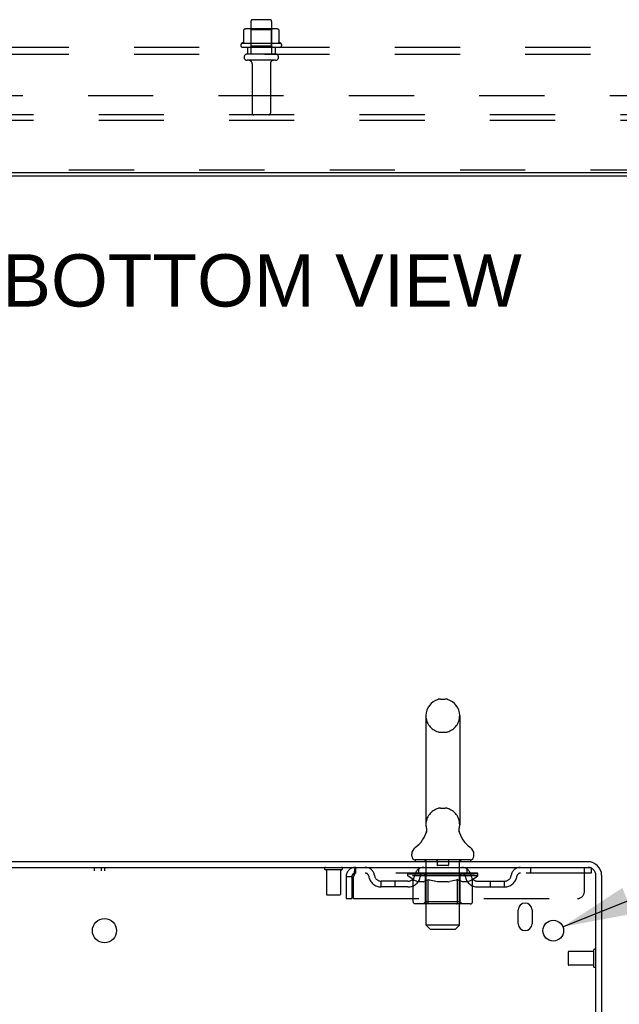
# Model space of a CAD drawing. Header units: inches. Extents: x 0 to 215, y 0 to 139.
# Tile 88 of 101: x 27 to 38, y 92 to 110. Entities that reach past the tile are written whole.
import ezdxf

# ---------------------------------------------------------------- set-up
doc = ezdxf.new("R2010")
doc.units = ezdxf.units.IN
doc.header["$LTSCALE"] = 11.804375
doc.header["$MEASUREMENT"] = 0
doc.linetypes.add('HIDDEN', pattern=[0.2, 0.1, -0.1])
doc.layers.get('0').update_dxf_attribs({"linetype": 'CONTINUOUS'})
for name, color, linetype in [('DEFAULT_2', 8, 'HIDDEN'), ('DIMENSIONS', 7, 'CONTINUOUS'), ('SUBPANEL', 7, 'CONTINUOUS'), ('WITNESSMARKS', 7, 'CONTINUOUS')]:
    doc.layers.add(name, color=color, linetype=linetype)
doc.styles.get("Standard").update_dxf_attribs({"font": 'arial.ttf'})
doc.styles.add('TEXTSTYLE_1', font='gdt', dxfattribs={"width": 0.8})
doc.dimstyles.new('DIMSTYLE_1', dxfattribs={"dimtxt": 0.946875, "dimasz": 1.2625, "dimexe": 0.09, "dimexo": 0.07, "dimgap": 0.0375, "dimtad": 0, "dimtih": 1, "dimtoh": 1, "dimzin": 4, "dimdsep": 46, "dimtxsty": 'Standard', "dimblk": '_FILLED', "dimblk1": '_FILLED', "dimblk2": '_FILLED', "dimcen": 0.09, "dimadec": 3, "dimazin": 1, "dimtfac": 1, "dimtdec": 3, "dimtofl": 0, "dimtmove": 0, "dimatfit": 3, "dimldrblk": '_FILLED', "dimfxl": 0, "dimtolj": 1, "dimtzin": 4, "dimarcsym": 0})
doc.dimstyles.new('DIMSTYLE_2', dxfattribs={"dimtxt": 0.946875, "dimasz": 1.2625, "dimexe": 0.09, "dimexo": 0.07, "dimgap": 0.09, "dimtad": 0, "dimtih": 1, "dimtoh": 1, "dimzin": 4, "dimdsep": 46, "dimtxsty": 'Standard', "dimblk": '_FILLED', "dimblk1": '_FILLED', "dimblk2": '_FILLED', "dimcen": 0.09, "dimadec": 3, "dimazin": 1, "dimtfac": 1, "dimtdec": 3, "dimtofl": 0, "dimtmove": 0, "dimatfit": 1, "dimldrblk": '_FILLED', "dimfxl": 0, "dimtolj": 1, "dimtzin": 4, "dimarcsym": 0})

# ---------------------------------------------------------------- blocks, each defined once
blk = doc.blocks.new('_FILLED')
at = {"color": 0, "linetype": 'ByBlock'}
blk.add_solid([(0, 0), (-1, 0.2), (-1, -0.2)], dxfattribs=at)
blk = doc.blocks.new('*D17')
at = {"layer": 'DIMENSIONS', "color": 2, "linetype": 'Continuous'}
for p, q in [((26.519, 95.001), (26.519, 97.526)), ((26.519, 91.626), (26.519, 88.679)), ((26.519, 88.679), (27.624, 88.679))]:
    blk.add_line(p, q, dxfattribs=at)
at = {"layer": 'DIMENSIONS', "color": 2, "linetype": 'Continuous', "xscale": 1.2625, "yscale": 1.2625, "zscale": 1.2625}
for p, rotation in [((26.519, 95.001), 270), ((26.519, 91.626), 90)]:
    blk.add_blockref('_FILLED', p, dxfattribs=dict(at, rotation=rotation))
at = {"layer": 'DIMENSIONS', "color": 2, "linetype": 'Continuous', "insert": (28.097, 89.153), "char_height": 0.9469, "width": 2.57311, "attachment_point": 1, "line_spacing_factor": 0.9}
blk.add_mtext('3.38', dxfattribs=at)
blk = doc.blocks.new('*D19')
at = {"layer": 'DIMENSIONS', "color": 2, "linetype": 'Continuous'}
for p, q in [((37.288, 93.821), (39.776, 94.821)), ((39.776, 94.821), (40.881, 94.821))]:
    blk.add_line(p, q, dxfattribs=at)
at = {"layer": 'DIMENSIONS', "color": 2, "linetype": 'Continuous', "xscale": 1.2625, "yscale": 1.2625, "zscale": 1.2625, "rotation": 201.9136037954}
blk.add_blockref('_FILLED', (37.288, 93.821), dxfattribs=at)
at = {"layer": 'DIMENSIONS', "color": 2, "linetype": 'Continuous', "insert": (41.354, 95.295), "char_height": 0.94688, "width": 3.09993, "attachment_point": 1, "line_spacing_factor": 0.9, "style": 'TEXTSTYLE_1'}
blk.add_mtext('{\\fgdt;n}\\fArial;.38', dxfattribs=at)

msp = doc.modelspace()

# ---------------------------------------------------------------- linework, layer by layer
at = {"color": 3, "linetype": 'Continuous'}
for p, q in [((51.84, 107.475), (11.814, 107.475)), ((20.041, 95.001), (37.743, 95.001)), ((20.079, 94.897), (37.743, 94.897)), ((37.885, 91.594), (37.885, 94.754)), ((37.989, 94.754), (37.989, 91.605)), ((36.479, 93.876), (36.479, 94.126)), ((36.729, 94.126), (36.729, 93.876))]:
    msp.add_line(p, q, dxfattribs=at)
at = {"color": 7, "linetype": 'Continuous'}
for p, q in [((19.202, 107.423), (44.452, 107.423)), ((35.071, 97.946), (35.158, 97.946)), ((34.808, 97.646), (34.808, 95.671)), ((35.42, 97.646), (35.42, 95.671)), ((35.411, 95.597), (35.412, 95.601)), ((34.815, 95.528), (34.813, 95.524)), ((35.409, 95.582), (35.41, 95.587)), ((35.409, 95.577), (35.409, 95.582)), ((35.409, 95.572), (35.409, 95.577)), ((35.409, 95.567), (35.409, 95.572)), ((35.409, 95.562), (35.409, 95.567)), ((35.409, 95.557), (35.409, 95.562)), ((35.409, 95.552), (35.409, 95.557)), ((35.41, 95.547), (35.409, 95.553)), ((35.41, 95.587), (35.41, 95.592)), ((35.411, 95.543), (35.41, 95.548)), ((35.412, 95.538), (35.411, 95.543)), ((35.413, 95.534), (35.412, 95.538)), ((34.552, 95.1), (34.552, 95.139)), ((35.677, 95.1), (35.677, 95.139)), ((34.614, 95.031), (34.614, 95.001)), ((35.614, 95.031), (34.614, 95.031)), ((35.614, 95.031), (35.614, 95.001))]:
    msp.add_line(p, q, dxfattribs=at)
for points in [[(34.816, 95.601), (34.817, 95.597), (34.818, 95.592), (34.819, 95.587), (34.82, 95.582), (34.82, 95.577), (34.82, 95.572), (34.82, 95.568), (34.82, 95.563), (34.82, 95.558), (34.819, 95.553), (34.819, 95.548), (34.818, 95.543), (34.817, 95.538), (34.816, 95.533), (34.815, 95.528)], [(35.41, 95.592), (35.411, 95.597), (35.412, 95.601)]]:
    msp.add_lwpolyline(points, dxfattribs=at)
at = {"color": 3, "linetype": 'Continuous'}
for centre, radius in [((28.989, 93.751), 0.219), ((37.114, 93.751), 0.188)]:
    msp.add_circle(centre, radius, dxfattribs=at)
at = {"color": 7, "linetype": 'Continuous'}
for centre, radius, start, end in [((35.114, 97.646), 0.306, 105.6303, 180), ((35.071, 97.803), 0.144, 90, 105.6303), ((35.158, 97.803), 0.144, 74.3697, 90), ((35.114, 97.646), 0.306, 0, 74.3697), ((35.114, 95.671), 0.306, 180, 193.2053), ((35.114, 95.671), 0.306, 346.7947, 360), ((34.316, 95.688), 0.523, 304.6624, 347.2389), ((35.912, 95.688), 0.523, 192.7611, 235.3376), ((34.696, 95.139), 0.144, 124.6624, 180), ((35.533, 95.139), 0.144, 360, 55.3376), ((34.621, 95.1), 0.069, 180, 265), ((35.608, 95.1), 0.069, 275, 360)]:
    msp.add_arc(centre, radius, start, end, dxfattribs=at)
at = {"color": 3, "linetype": 'Continuous'}
for centre, radius, start, end in [((37.743, 94.754), 0.246, 0, 90), ((37.743, 94.754), 0.142, 0, 90), ((36.604, 94.126), 0.125, 0, 180), ((36.604, 93.876), 0.125, 180, 360)]:
    msp.add_arc(centre, radius, start, end, dxfattribs=at)
at = {"layer": 'DEFAULT_2', "color": 8, "linetype": 'HIDDEN'}
for p, q in [((31.64, 110.222), (31.64, 109.627)), ((31.985, 110.252), (31.67, 110.252)), ((32.015, 110.222), (32.015, 109.627)), ((31.508, 110.067), (31.508, 109.848)), ((32.083, 110.088), (31.572, 110.088)), ((31.644, 110.068), (31.624, 110.088)), ((32.011, 110.068), (31.644, 110.068)), ((31.644, 109.772), (31.644, 110.068)), ((32.011, 110.068), (32.031, 110.088)), ((32.011, 109.772), (32.011, 110.068)), ((32.146, 110.067), (32.146, 109.848)), ((32.183, 109.822), (31.471, 109.822)), ((31.493, 109.752), (32.161, 109.752)), ((31.644, 109.772), (31.624, 109.752)), ((32.011, 109.772), (31.644, 109.772)), ((32.011, 109.772), (32.031, 109.752)), ((32.085, 109.627), (31.57, 109.627)), ((32.085, 109.517), (31.57, 109.517)), ((31.662, 109.454), (31.662, 108.557)), ((31.992, 109.454), (31.992, 108.557)), ((48.952, 108.527), (14.702, 108.527)), ((48.952, 108.423), (14.702, 108.423)), ((43.69, 107.527), (19.965, 107.527)), ((35.071, 97.346), (35.158, 97.346)), ((35.071, 95.971), (35.158, 95.971)), ((33.531, 94.897), (33.531, 94.793)), ((34.677, 94.793), (34.677, 94.897)), ((34.794, 95.031), (34.794, 95.001)), ((34.814, 93.85), (34.814, 95.001)), ((35.009, 95.021), (35.009, 94.941)), ((35.209, 94.931), (35.019, 94.931)), ((35.219, 95.021), (35.219, 94.941)), ((35.414, 93.85), (35.414, 95.001)), ((35.434, 95.031), (35.434, 95.001)), ((35.552, 94.793), (35.552, 94.897)), ((36.702, 94.897), (36.702, 94.793)), ((37.677, 94.459), (37.677, 94.897)), ((37.743, 94.897), (37.802, 94.897)), ((37.802, 94.897), (37.802, 94.793)), ((33.277, 94.854), (32.993, 94.854)), ((33.011, 94.854), (33.011, 94.407)), ((33.259, 94.854), (33.259, 94.407)), ((33.364, 94.73), (33.364, 94.334)), ((33.364, 94.73), (33.468, 94.73)), ((33.468, 94.73), (33.468, 94.334)), ((33.498, 94.334), (33.498, 94.73)), ((37.802, 94.793), (33.531, 94.793)), ((34.481, 94.746), (34.481, 94.793)), ((34.58, 94.677), (34.481, 94.746)), ((35.748, 94.746), (34.481, 94.746)), ((34.491, 94.786), (34.491, 94.793)), ((34.499, 94.783), (34.499, 94.786)), ((34.499, 94.783), (35.729, 94.783)), ((34.508, 94.783), (34.508, 94.786)), ((34.509, 94.783), (34.509, 94.786)), ((34.519, 94.786), (34.519, 94.793)), ((34.536, 94.783), (34.536, 94.786)), ((34.537, 94.783), (34.537, 94.786)), ((34.566, 94.786), (34.566, 94.793)), ((34.58, 94.783), (34.58, 94.786)), ((34.583, 94.783), (34.583, 94.786)), ((34.787, 94.786), (34.586, 94.786)), ((34.629, 94.786), (34.629, 94.793)), ((34.631, 94.783), (34.631, 94.786)), ((34.631, 94.783), (34.631, 94.786)), ((34.634, 94.783), (34.634, 94.786)), ((34.642, 94.783), (34.642, 94.786)), ((34.642, 94.783), (34.642, 94.786)), ((34.645, 94.783), (34.645, 94.786)), ((34.648, 94.783), (34.648, 94.787)), ((34.653, 94.783), (34.653, 94.786)), ((34.667, 94.783), (34.667, 94.786)), ((34.685, 94.783), (34.685, 94.786)), ((34.686, 94.783), (34.686, 94.789)), ((34.706, 94.783), (34.706, 94.786)), ((34.706, 94.783), (34.706, 94.786)), ((34.707, 94.786), (34.707, 94.793)), ((34.717, 94.783), (34.717, 94.786)), ((34.721, 94.783), (34.721, 94.786)), ((34.73, 94.783), (34.73, 94.786)), ((34.742, 94.783), (34.742, 94.79)), ((34.757, 94.783), (34.757, 94.786)), ((34.76, 94.783), (34.76, 94.786)), ((34.787, 94.783), (34.787, 94.786)), ((34.854, 94.786), (34.792, 94.786)), ((34.798, 94.786), (34.798, 94.793)), ((34.802, 94.274), (34.802, 94.743)), ((34.805, 94.783), (34.805, 94.786)), ((34.809, 94.783), (34.809, 94.786)), ((34.815, 94.783), (34.815, 94.791)), ((34.819, 94.783), (34.819, 94.786)), ((34.83, 94.783), (34.83, 94.786)), ((34.854, 94.783), (34.854, 94.786)), ((34.929, 94.786), (34.87, 94.786)), ((34.891, 94.783), (34.891, 94.786)), ((34.898, 94.786), (34.898, 94.793)), ((34.902, 94.783), (34.902, 94.786)), ((34.904, 94.783), (34.904, 94.792)), ((34.907, 94.783), (34.907, 94.786)), ((34.914, 94.783), (34.914, 94.786)), ((34.929, 94.783), (34.929, 94.786)), ((35.01, 94.786), (34.955, 94.786)), ((34.969, 94.783), (34.969, 94.786)), ((35, 94.786), (35.114, 94.793)), ((35.004, 94.786), (35.004, 94.793)), ((35.005, 94.793), (35.004, 94.793)), ((35.005, 94.786), (35.005, 94.793)), ((35.005, 94.783), (35.005, 94.786)), ((35.009, 94.783), (35.009, 94.786)), ((35.01, 94.783), (35.01, 94.786)), ((35.01, 94.783), (35.01, 94.786)), ((35.094, 94.786), (35.045, 94.786)), ((35.051, 94.783), (35.051, 94.786)), ((35.094, 94.783), (35.094, 94.786)), ((35.112, 94.786), (35.112, 94.786)), ((35.112, 94.783), (35.112, 94.786)), ((35.112, 94.783), (35.112, 94.786)), ((35.114, 94.786), (35.114, 94.793)), ((35.114, 94.793), (35.229, 94.786)), ((35.117, 94.783), (35.117, 94.786)), ((35.117, 94.783), (35.117, 94.786)), ((35.117, 94.786), (35.117, 94.786)), ((35.135, 94.783), (35.135, 94.786)), ((35.135, 94.786), (35.183, 94.786)), ((35.178, 94.783), (35.178, 94.786)), ((35.219, 94.783), (35.219, 94.786)), ((35.219, 94.783), (35.219, 94.786)), ((35.219, 94.786), (35.273, 94.786)), ((35.22, 94.783), (35.22, 94.786)), ((35.224, 94.786), (35.224, 94.793)), ((35.224, 94.786), (35.224, 94.793)), ((35.224, 94.793), (35.224, 94.793)), ((35.224, 94.783), (35.224, 94.786)), ((35.26, 94.783), (35.26, 94.786)), ((35.299, 94.783), (35.299, 94.786)), ((35.299, 94.786), (35.359, 94.786)), ((35.315, 94.783), (35.315, 94.786)), ((35.322, 94.783), (35.322, 94.786)), ((35.325, 94.783), (35.325, 94.792)), ((35.327, 94.783), (35.327, 94.786)), ((35.331, 94.786), (35.331, 94.793)), ((35.338, 94.783), (35.338, 94.786)), ((35.374, 94.783), (35.374, 94.786)), ((35.374, 94.786), (35.436, 94.786)), ((35.398, 94.783), (35.398, 94.786)), ((35.409, 94.783), (35.409, 94.786)), ((35.414, 94.783), (35.414, 94.791)), ((35.42, 94.783), (35.42, 94.786)), ((35.424, 94.783), (35.424, 94.786)), ((35.427, 94.274), (35.427, 94.743)), ((35.431, 94.786), (35.431, 94.793)), ((35.441, 94.783), (35.441, 94.786)), ((35.441, 94.786), (35.748, 94.786)), ((35.469, 94.783), (35.469, 94.786)), ((35.472, 94.783), (35.472, 94.786)), ((35.487, 94.783), (35.487, 94.79)), ((35.498, 94.783), (35.498, 94.786)), ((35.508, 94.783), (35.508, 94.786)), ((35.512, 94.783), (35.512, 94.786)), ((35.521, 94.786), (35.521, 94.793)), ((35.523, 94.783), (35.523, 94.786)), ((35.523, 94.783), (35.523, 94.786)), ((35.543, 94.783), (35.543, 94.789)), ((35.544, 94.783), (35.544, 94.786)), ((35.562, 94.783), (35.562, 94.786)), ((35.576, 94.783), (35.576, 94.786)), ((35.58, 94.783), (35.58, 94.787)), ((35.584, 94.783), (35.584, 94.786)), ((35.587, 94.783), (35.587, 94.786)), ((35.587, 94.783), (35.587, 94.786)), ((35.594, 94.783), (35.594, 94.786)), ((35.597, 94.783), (35.597, 94.786)), ((35.598, 94.783), (35.598, 94.786)), ((35.6, 94.786), (35.6, 94.793)), ((35.626, 94.789), (35.747, 94.791)), ((35.626, 94.786), (35.626, 94.789)), ((35.646, 94.783), (35.646, 94.786)), ((35.648, 94.783), (35.648, 94.786)), ((35.651, 94.678), (35.748, 94.746)), ((35.663, 94.786), (35.663, 94.793)), ((35.691, 94.783), (35.691, 94.786)), ((35.693, 94.783), (35.693, 94.786)), ((35.709, 94.786), (35.709, 94.793)), ((35.72, 94.783), (35.72, 94.786)), ((35.721, 94.783), (35.721, 94.786)), ((35.729, 94.783), (35.729, 94.786)), ((35.738, 94.786), (35.738, 94.793)), ((35.747, 94.786), (35.747, 94.791)), ((35.748, 94.746), (35.748, 94.786)), ((34, 94.542), (34, 94.646)), ((34.483, 94.646), (34, 94.646)), ((34.483, 94.542), (34, 94.542)), ((34.25, 94.542), (34.25, 94.646)), ((34.58, 94.272), (34.58, 94.677)), ((34.58, 94.677), (34.594, 94.667)), ((34.608, 94.659), (34.594, 94.667)), ((34.622, 94.651), (34.608, 94.659)), ((34.635, 94.645), (34.622, 94.651)), ((34.649, 94.639), (34.635, 94.645)), ((34.662, 94.635), (34.649, 94.639)), ((34.766, 94.635), (34.662, 94.635)), ((34.766, 94.635), (34.779, 94.639)), ((34.793, 94.645), (34.779, 94.639)), ((34.806, 94.651), (34.793, 94.645)), ((34.82, 94.659), (34.806, 94.651)), ((34.834, 94.668), (34.82, 94.659)), ((34.848, 94.677), (34.834, 94.667)), ((34.848, 94.272), (34.848, 94.677)), ((34.848, 94.677), (34.877, 94.667)), ((34.905, 94.659), (34.877, 94.667)), ((34.933, 94.651), (34.905, 94.659)), ((34.961, 94.645), (34.933, 94.651)), ((34.988, 94.639), (34.96, 94.645)), ((35.015, 94.635), (34.988, 94.639)), ((35.213, 94.635), (35.015, 94.635)), ((35.213, 94.635), (35.241, 94.639)), ((35.269, 94.645), (35.241, 94.639)), ((35.297, 94.652), (35.269, 94.645)), ((35.326, 94.659), (35.297, 94.651)), ((35.354, 94.668), (35.325, 94.659)), ((35.383, 94.678), (35.354, 94.668)), ((35.383, 94.272), (35.383, 94.678)), ((35.383, 94.678), (35.398, 94.668)), ((35.413, 94.659), (35.398, 94.668)), ((35.427, 94.651), (35.413, 94.659)), ((35.441, 94.645), (35.427, 94.651)), ((35.456, 94.639), (35.441, 94.645)), ((35.47, 94.635), (35.456, 94.639)), ((35.564, 94.635), (35.47, 94.635)), ((35.564, 94.635), (35.578, 94.639)), ((35.592, 94.645), (35.578, 94.639)), ((35.607, 94.652), (35.592, 94.645)), ((35.621, 94.659), (35.607, 94.651)), ((35.636, 94.668), (35.621, 94.659)), ((35.651, 94.678), (35.636, 94.668)), ((35.651, 94.272), (35.651, 94.678)), ((35.746, 94.646), (36.229, 94.646)), ((35.746, 94.542), (36.229, 94.542)), ((35.979, 94.542), (35.979, 94.646)), ((36.229, 94.542), (36.229, 94.646)), ((33.249, 94.397), (33.021, 94.397)), ((33.364, 94.334), (33.468, 94.334)), ((33.498, 94.334), (37.552, 94.334)), ((35.608, 94.235), (34.623, 94.235)), ((34.802, 94.274), (34.762, 94.235)), ((35.427, 94.274), (34.802, 94.274)), ((34.859, 94.239), (34.857, 94.241)), ((34.864, 94.236), (34.862, 94.237)), ((34.867, 94.235), (34.864, 94.236)), ((34.869, 94.235), (34.867, 94.235)), ((35.427, 94.274), (35.467, 94.235)), ((34.883, 93.781), (34.814, 93.85)), ((35.414, 93.85), (34.814, 93.85)), ((35.345, 93.781), (35.414, 93.85)), ((34.883, 93.781), (35.345, 93.781)), ((37.385, 93.365), (37.385, 93.137)), ((37.842, 93.375), (37.395, 93.375)), ((37.842, 93.393), (37.842, 93.109)), ((37.842, 93.127), (37.395, 93.127))]:
    msp.add_line(p, q, dxfattribs=at)
for points in [[(31.514, 110.076), (31.513, 110.075), (31.512, 110.074), (31.51, 110.073), (31.51, 110.071), (31.509, 110.07), (31.509, 110.068), (31.508, 110.067)], [(32.14, 110.076), (32.142, 110.075), (32.143, 110.074), (32.144, 110.073), (32.145, 110.071), (32.146, 110.07), (32.146, 110.068), (32.146, 110.067)], [(31.508, 109.848), (31.508, 109.847), (31.508, 109.846), (31.508, 109.845), (31.507, 109.844), (31.507, 109.843), (31.507, 109.843), (31.506, 109.842), (31.506, 109.842), (31.506, 109.842), (31.505, 109.841), (31.505, 109.841), (31.505, 109.841), (31.504, 109.84), (31.504, 109.84), (31.504, 109.84), (31.504, 109.84), (31.503, 109.84), (31.503, 109.84)], [(32.151, 109.84), (32.151, 109.84), (32.151, 109.84), (32.151, 109.84), (32.15, 109.84), (32.15, 109.84), (32.15, 109.841), (32.15, 109.841), (32.149, 109.841), (32.149, 109.842), (32.149, 109.842), (32.148, 109.842), (32.148, 109.843), (32.147, 109.843), (32.147, 109.844), (32.147, 109.845), (32.146, 109.846), (32.146, 109.847), (32.146, 109.848)], [(33.531, 94.897), (33.529, 94.896), (33.527, 94.893), (33.524, 94.887), (33.522, 94.88), (33.52, 94.871), (33.517, 94.86), (33.515, 94.848), (33.513, 94.834), (33.51, 94.819), (33.508, 94.802), (33.505, 94.785), (33.503, 94.767), (33.501, 94.749), (33.498, 94.73)], [(33.531, 94.793), (33.529, 94.792), (33.527, 94.791), (33.524, 94.789), (33.522, 94.787), (33.52, 94.783), (33.517, 94.779), (33.515, 94.774), (33.513, 94.769), (33.51, 94.763), (33.508, 94.757), (33.505, 94.751), (33.503, 94.744), (33.501, 94.737), (33.498, 94.73)], [(34.623, 94.235), (34.618, 94.235), (34.613, 94.236), (34.608, 94.237), (34.603, 94.239), (34.598, 94.241), (34.594, 94.244), (34.59, 94.248), (34.587, 94.252), (34.584, 94.256), (34.582, 94.261), (34.581, 94.266), (34.58, 94.272)], [(34.849, 94.261), (34.848, 94.266), (34.848, 94.272)], [(34.85, 94.256), (34.849, 94.261), (34.848, 94.266), (34.848, 94.272)], [(34.862, 94.237), (34.859, 94.239), (34.857, 94.241), (34.855, 94.244), (34.853, 94.248), (34.851, 94.252), (34.85, 94.256)], [(34.855, 94.244), (34.853, 94.248), (34.851, 94.252)], [(35.362, 94.235), (35.364, 94.235), (35.367, 94.236), (35.369, 94.237), (35.372, 94.239), (35.374, 94.241), (35.376, 94.244), (35.378, 94.248), (35.38, 94.252), (35.381, 94.256), (35.382, 94.261), (35.383, 94.266), (35.383, 94.272)], [(35.608, 94.235), (35.613, 94.235), (35.618, 94.236), (35.623, 94.237), (35.628, 94.239), (35.633, 94.241), (35.637, 94.244), (35.641, 94.248), (35.644, 94.252), (35.647, 94.256), (35.649, 94.261), (35.65, 94.266), (35.651, 94.272)]]:
    msp.add_lwpolyline(points, dxfattribs=at)
for centre, radius, start, end in [((31.67, 110.222), 0.03, 90, 180), ((31.985, 110.222), 0.03, 0, 90), ((31.572, 109.947), 0.141, 90, 113.95), ((32.083, 109.947), 0.141, 66.05, 90), ((31.493, 109.79), 0.0384, 124.4497, 270), ((31.827, 109.222), 0.698, 117.6814, 120.6631), ((31.827, 109.222), 0.698, 59.3369, 62.3186), ((32.161, 109.79), 0.0384, 270, 55.5503), ((31.57, 109.572), 0.055, 90, 270), ((31.6, 109.454), 0.0625, 0, 90), ((32.055, 109.454), 0.0625, 90, 180), ((32.085, 109.572), 0.055, 270, 90), ((31.692, 108.557), 0.03, 180, 270), ((31.962, 108.557), 0.03, 270, 360), ((35.114, 97.646), 0.306, 180, 254.3697), ((35.114, 97.646), 0.306, 285.6303, 360), ((35.071, 97.49), 0.144, 254.3697, 270), ((35.158, 97.49), 0.144, 270, 285.6303), ((35.114, 95.671), 0.306, 105.6303, 180), ((35.071, 95.828), 0.144, 90, 105.6303), ((35.158, 95.828), 0.144, 74.3697, 90), ((35.114, 95.671), 0.306, 0, 74.3697), ((32.993, 94.875), 0.0215, 90, 270), ((33.277, 94.875), 0.0215, 270, 90), ((33.531, 94.73), 0.167, 90, 180), ((33.711, 94.73), 0.167, 8.0716, 90), ((34.772, 94.73), 0.167, 90, 171.9284), ((34.621, 95.1), 0.069, 265, 270), ((34.784, 95.001), 0.03, 0, 90), ((34.999, 95.021), 0.01, 0, 90), ((35.019, 94.941), 0.01, 180, 270), ((35.209, 94.941), 0.01, 270, 360), ((35.229, 95.021), 0.01, 90, 180), ((35.444, 95.001), 0.03, 90, 180), ((35.457, 94.73), 0.167, 8.0716, 90), ((35.608, 95.1), 0.069, 270, 275), ((36.518, 94.73), 0.167, 90, 171.9284), ((33.531, 94.73), 0.063, 90, 180), ((33.711, 94.73), 0.0625, 7.9863, 90), ((34, 94.771), 0.229, 187.9863, 270), ((34, 94.771), 0.125, 188.0716, 270), ((34.483, 94.771), 0.125, 270, 351.9284), ((34.483, 94.771), 0.229, 270, 352.0137), ((34.771, 94.73), 0.0625, 90, 172.0137), ((34.762, 94.743), 0.0398, 0, 90), ((35.467, 94.743), 0.0398, 90, 180), ((35.457, 94.73), 0.0625, 7.9863, 90), ((35.746, 94.771), 0.229, 187.9863, 270), ((35.746, 94.771), 0.125, 188.0716, 270), ((36.229, 94.771), 0.125, 270, 351.9284), ((36.229, 94.771), 0.229, 270, 352.0137), ((36.518, 94.73), 0.0625, 90, 172.0137), ((33.021, 94.407), 0.01, 180, 270), ((33.249, 94.407), 0.01, 270, 360), ((37.552, 94.459), 0.125, 270, 360), ((37.395, 93.365), 0.01, 90, 180), ((37.864, 93.393), 0.0215, 0, 180), ((37.395, 93.137), 0.01, 180, 270), ((37.864, 93.109), 0.0215, 180, 360)]:
    msp.add_arc(centre, radius, start, end, dxfattribs=at)
for centre, major_axis, ratio, start_param, end_param in [((35.114, 94.793), (0.633, 0.007), 0.05963, 2.96643, 3.140963), ((34.461, 94.781), (0.198, 0), 0.060556, 0.430652, 1.470503), ((35.114, 94.793), (0.633, 0), 0.060556, -3.141593, -2.96706), ((34.461, 94.774), (0.198, 0.002), 0.05963, 1.376596, 1.469874), ((35.114, 94.793), (0.633, 0.013), 0.05688, 2.791345, 2.965878), ((34.437, 94.781), (0.198, 0.002), 0.05963, 0.25549, 1.295341), ((34.505, 94.781), (0.198, -0.002), 0.05963, 0.605815, 1.645666), ((35.114, 94.793), (0.633, -0.007), 0.05963, -2.96643, -2.791898), ((34.505, 94.774), (0.198, 0), 0.060556, 1.551758, 1.645036), ((34.437, 94.774), (0.198, 0.004), 0.05688, 1.20151, 1.294789), ((34.507, 94.777), (0.164, 0.002), 0.05963, 1.065228, 1.614276), ((34.487, 94.777), (0.164, 0.003), 0.05688, 0.890143, 1.43919), ((34.545, 94.777), (0.164, 0), 0.060556, 1.240391, 1.789438), ((35.114, 94.793), (0.633, 0.019), 0.052395, 2.616403, 2.790936), ((34.433, 94.781), (0.198, 0.004), 0.05688, 0.080405, 1.120256), ((34.568, 94.781), (0.198, -0.004), 0.05688, 0.7809, 1.820751), ((35.114, 94.793), (0.633, -0.013), 0.05688, -2.791345, -2.616812), ((34.568, 94.774), (0.198, -0.002), 0.05963, 1.72692, 1.820198), ((34.433, 94.774), (0.198, 0.006), 0.052395, 1.026568, 1.119847), ((34.486, 94.777), (0.164, 0.005), 0.052395, 0.715201, 1.264248), ((34.6, 94.777), (0.164, -0.002), 0.05963, 1.415553, 1.9646), ((35.114, 94.793), (0.633, 0.025), 0.046319, 2.441654, 2.616187), ((34.647, 94.781), (0.198, -0.006), 0.052395, 0.955842, 1.995693), ((34.45, 94.781), (0.198, 0.006), 0.052395, -0.094537, 0.945314), ((35.114, 94.793), (0.633, -0.019), 0.052395, -2.616403, -2.44187), ((34.647, 94.774), (0.198, -0.004), 0.05688, 1.902006, 1.995284), ((34.45, 94.774), (0.198, 0.008), 0.046319, 0.851819, 0.945098), ((34.505, 94.777), (0.164, 0.006), 0.046319, 0.540452, 1.089499), ((34.671, 94.777), (0.164, -0.003), 0.05688, 1.590638, 2.139686), ((35.114, 94.793), (0.633, 0.029), 0.038841, 2.267123, 2.441656), ((34.741, 94.781), (0.198, -0.008), 0.046319, 1.130591, 2.170442), ((34.487, 94.781), (0.198, 0.008), 0.046319, -0.269286, 0.770565), ((35.114, 94.793), (0.633, -0.025), 0.046319, -2.441654, -2.267121), ((34.741, 94.774), (0.198, -0.006), 0.052395, 2.076947, 2.170226), ((34.487, 94.774), (0.198, 0.009), 0.038841, 0.677289, 0.770567), ((34.542, 94.777), (0.164, 0.008), 0.038841, 0.365921, 0.914969), ((34.756, 94.777), (0.164, -0.005), 0.052395, 1.76558, 2.314627), ((35.114, 94.793), (0.633, 0.033), 0.030195, 2.09281, 2.267343), ((34.846, 94.781), (0.198, -0.009), 0.038841, 1.305122, 2.344973), ((34.544, 94.781), (0.198, 0.009), 0.038841, -0.443817, 0.596034), ((35.114, 94.793), (0.633, -0.029), 0.038841, -2.267123, -2.092591), ((34.846, 94.774), (0.198, -0.008), 0.046319, 2.251696, 2.344975), ((34.544, 94.774), (0.198, 0.01), 0.030195, 0.502975, 0.596254), ((34.596, 94.777), (0.164, 0.009), 0.030195, 0.191608, 0.740655), ((34.852, 94.777), (0.164, -0.006), 0.046319, 1.940329, 2.489376), ((34.617, 94.781), (0.198, 0.01), 0.030195, -0.61813, 0.421721), ((35.114, 94.793), (0.633, 0.036), 0.020645, 1.918687, 2.09322), ((34.959, 94.781), (0.198, -0.01), 0.030195, 1.479435, 2.519286), ((35.114, 94.793), (0.633, -0.033), 0.030195, -2.09281, -1.918277), ((34.959, 94.774), (0.198, -0.009), 0.038841, 2.426227, 2.519505), ((34.617, 94.774), (0.198, 0.011), 0.020645, 0.328852, 0.422131), ((34.666, 94.777), (0.164, 0.009), 0.020645, 0.017485, 0.566532), ((34.955, 94.777), (0.164, -0.008), 0.038841, 2.11486, 2.663907), ((34.706, 94.781), (0.198, 0.011), 0.020645, -0.792253, 0.247598), ((35.114, 94.793), (0.633, 0.038), 0.010478, 1.744704, 1.919237), ((35.076, 94.781), (0.198, -0.011), 0.020645, 1.653558, 2.693409), ((35.114, 94.793), (0.633, -0.036), 0.020645, -1.918687, -1.744154), ((35.076, 94.774), (0.198, -0.01), 0.030195, 2.60054, 2.693819), ((34.706, 94.774), (0.198, 0.012), 0.010478, 0.154869, 0.248148), ((34.75, 94.777), (0.164, 0.01), 0.010478, 6.126688, 6.675735), ((35.063, 94.777), (0.164, -0.009), 0.030195, 2.289173, 2.83822), ((34.807, 94.781), (0.198, 0.012), 0.010478, -0.966236, -0.000846), ((35.195, 94.781), (0.198, -0.012), 0.010478, 1.827541, 2.867392), ((35.114, 94.793), (0.633, -0.038), 0.010478, -1.744704, -1.570171), ((35.195, 94.774), (0.198, -0.011), 0.020645, 2.774664, 2.867942), ((35.173, 94.777), (0.164, -0.009), 0.020645, 2.463296, 3.012344), ((35.034, 94.781), (0.198, 0.012), 0.010478, 0.274201, 1.314052), ((34.948, 94.777), (0.164, 0.01), 0.010478, -0.000483, 0.504314), ((34.917, 94.774), (0.198, 0.012), 0.010478, 0.099668, 0.192946), ((35.114, 94.793), (0.633, 0.038), 0.010478, -1.571421, -1.396888), ((35.312, 94.774), (0.198, -0.012), 0.010478, 2.948646, 3.041925), ((35.281, 94.777), (0.164, -0.01), 0.010478, 2.637279, 3.142076), ((35.153, 94.781), (0.198, 0.011), 0.020645, 0.448184, 1.488034), ((35.056, 94.777), (0.164, 0.009), 0.020645, 0.129249, 0.678296), ((35.034, 94.774), (0.198, 0.011), 0.020645, 0.273651, 0.366929), ((35.422, 94.781), (0.198, -0.012), 0.010478, -3.140747, -2.175357), ((35.114, 94.793), (0.633, 0.036), 0.020645, -1.397439, -1.222906), ((35.114, 94.793), (0.633, -0.038), 0.010478, 1.222355, 1.396888), ((35.27, 94.781), (0.198, 0.01), 0.030195, 0.622307, 1.662158), ((35.165, 94.777), (0.164, 0.009), 0.030195, 0.303372, 0.852419), ((35.479, 94.777), (0.164, -0.01), 0.010478, 2.749043, 3.29809), ((35.523, 94.781), (0.198, -0.011), 0.020645, 2.893995, 3.933846), ((35.153, 94.774), (0.198, 0.01), 0.030195, 0.447774, 0.541052), ((35.523, 94.774), (0.198, -0.012), 0.010478, 2.893445, 2.986723), ((35.114, 94.793), (0.633, 0.033), 0.030195, -1.223315, -1.048783), ((35.114, 94.793), (0.633, -0.036), 0.020645, 1.048373, 1.222906), ((35.383, 94.781), (0.198, 0.009), 0.038841, 0.79662, 1.836471), ((35.274, 94.777), (0.164, 0.008), 0.038841, 0.477686, 1.026733), ((35.563, 94.777), (0.164, -0.009), 0.020645, 2.57506, 3.124108), ((35.612, 94.781), (0.198, -0.01), 0.030195, 2.719872, 3.759723), ((35.488, 94.781), (0.198, 0.008), 0.046319, 0.971151, 2.011002), ((35.27, 94.774), (0.198, 0.009), 0.038841, 0.622087, 0.715366), ((35.612, 94.774), (0.198, -0.011), 0.020645, 2.719462, 2.812741), ((35.114, 94.793), (0.633, 0.029), 0.038841, -1.049002, -0.874469), ((35.114, 94.793), (0.633, -0.033), 0.030195, 0.87425, 1.048783), ((35.377, 94.777), (0.164, 0.006), 0.046319, 0.652216, 1.201263), ((35.581, 94.781), (0.198, 0.006), 0.052395, 1.1459, 2.185751), ((35.633, 94.777), (0.164, -0.009), 0.030195, 2.400937, 2.949985), ((35.685, 94.781), (0.198, -0.009), 0.038841, 2.545558, 3.585409), ((35.473, 94.777), (0.164, 0.005), 0.052395, 0.826965, 1.376012), ((35.383, 94.774), (0.198, 0.008), 0.046319, 0.796618, 0.889896), ((35.685, 94.774), (0.198, -0.01), 0.030195, 2.545339, 2.638617), ((35.661, 94.781), (0.198, 0.004), 0.05688, 1.320842, 2.360692), ((35.114, 94.793), (0.633, 0.025), 0.046319, -0.874471, -0.699939), ((35.114, 94.793), (0.633, -0.029), 0.038841, 0.699936, 0.874469), ((35.741, 94.781), (0.198, -0.008), 0.046319, 2.371028, 3.410879), ((35.687, 94.777), (0.164, -0.008), 0.038841, 2.226624, 2.775671), ((35.723, 94.781), (0.198, 0.002), 0.05963, 1.495927, 2.535778), ((35.557, 94.777), (0.164, 0.003), 0.05688, 1.001907, 1.550954), ((35.779, 94.781), (0.198, -0.006), 0.052395, 2.196279, 3.23613), ((35.724, 94.777), (0.164, -0.006), 0.046319, 2.052093, 2.601141), ((35.488, 94.774), (0.198, 0.006), 0.052395, 0.971367, 1.064645), ((35.767, 94.781), (0.198, 0), 0.060556, 2.364024, 2.71094), ((35.741, 94.774), (0.198, -0.009), 0.038841, 2.371026, 2.464304), ((35.796, 94.781), (0.198, -0.004), 0.05688, 2.021337, 3.061188), ((35.114, 94.793), (0.633, 0.019), 0.052395, -0.699723, -0.52519), ((35.114, 94.793), (0.633, -0.025), 0.046319, 0.525406, 0.699939), ((35.792, 94.781), (0.198, -0.002), 0.05963, 1.846251, 2.886102), ((35.628, 94.777), (0.164, 0.002), 0.05963, 1.176993, 1.72604), ((35.743, 94.777), (0.164, -0.005), 0.052395, 1.877344, 2.426392), ((35.684, 94.777), (0.164, 0), 0.060556, 1.352155, 1.901202), ((35.742, 94.777), (0.164, -0.003), 0.05688, 1.702402, 2.25145), ((35.722, 94.777), (0.164, -0.002), 0.05963, 1.527317, 2.076364), ((35.581, 94.774), (0.198, 0.004), 0.05688, 1.146309, 1.239587), ((35.779, 94.774), (0.198, -0.008), 0.046319, 2.196495, 2.289773), ((35.114, 94.793), (0.633, 0.013), 0.05688, -0.524781, -0.350248), ((35.114, 94.793), (0.633, -0.019), 0.052395, 0.350657, 0.52519), ((35.767, 94.774), (0.198, -0.002), 0.05963, 1.764997, 1.971333), ((35.661, 94.774), (0.198, 0.002), 0.05963, 1.321394, 1.414673), ((35.796, 94.774), (0.198, -0.006), 0.052395, 2.021746, 2.115024), ((35.114, 94.793), (0.633, 0.007), 0.05963, -0.349695, -0.175162), ((35.114, 94.793), (0.633, -0.013), 0.05688, 0.175715, 0.350248), ((35.723, 94.774), (0.198, 0), 0.060556, 1.496556, 1.589835), ((35.792, 94.774), (0.198, -0.004), 0.05688, 1.846804, 1.940083), ((35.114, 94.793), (0.633, -0.007), 0.05963, 6.27665, 6.458348), ((35.114, 94.793), (0.633, 0), 0.060556, -0.174533, -0.058352)]:
    msp.add_ellipse(centre, major_axis=major_axis, ratio=ratio, start_param=start_param, end_param=end_param, dxfattribs=at)
at = {"layer": 'SUBPANEL', "color": 8, "linetype": 'HIDDEN'}
for p, q in [((15.359, 109.752), (48.296, 109.752)), ((31.577, 109.752), (31.577, 109.627)), ((32.077, 109.752), (32.077, 109.627)), ((15.359, 109.627), (48.296, 109.627)), ((21.609, 108.877), (42.046, 108.877))]:
    msp.add_line(p, q, dxfattribs=at)
at = {"layer": 'WITNESSMARKS', "color": 40, "linetype": 'Continuous'}
for p, q in [((28.802, 94.897), (28.802, 94.834)), ((28.927, 94.897), (28.927, 94.834)), ((28.989, 94.897), (28.989, 94.834))]:
    msp.add_line(p, q, dxfattribs=at)

# ---------------------------------------------------------------- texts
at = {"layer": 'DIMENSIONS', "color": 2, "linetype": 'Continuous', "insert": (31.841, 106.003), "char_height": 0.94688, "width": 9.38427, "attachment_point": 2, "line_spacing_factor": 0.9}
msp.add_mtext('BOTTOM VIEW', dxfattribs=at)

# ---------------------------------------------------------------- dimensions: what is measured, and where the dimension line sits
at = {"layer": 'DIMENSIONS', "color": 2, "linetype": 'Continuous'}
dim = msp.add_linear_dim(base=(26.519015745, 91.625841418), p1=(20.101394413, 95.000841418), p2=(22.239394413, 91.625841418), angle=270, dimstyle='DIMSTYLE_1', dxfattribs=at)
dim.commit()
dim.dimension.update_dxf_attribs({"geometry": '*D17', "text_midpoint": (29.380705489, 88.674143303), "dimtype": 160})
dim = msp.add_diameter_dim_2p(p1=(37.288, 93.821), p2=(36.94, 93.681), text='%%c<>', dimstyle='DIMSTYLE_2', override={"dimpost": '<>'}, dxfattribs=at)
dim.commit()
dim.dimension.update_dxf_attribs({"geometry": '*D19', "text_midpoint": (42.904, 94.821), "dimtype": 163})

doc.saveas('drawing.dxf')
